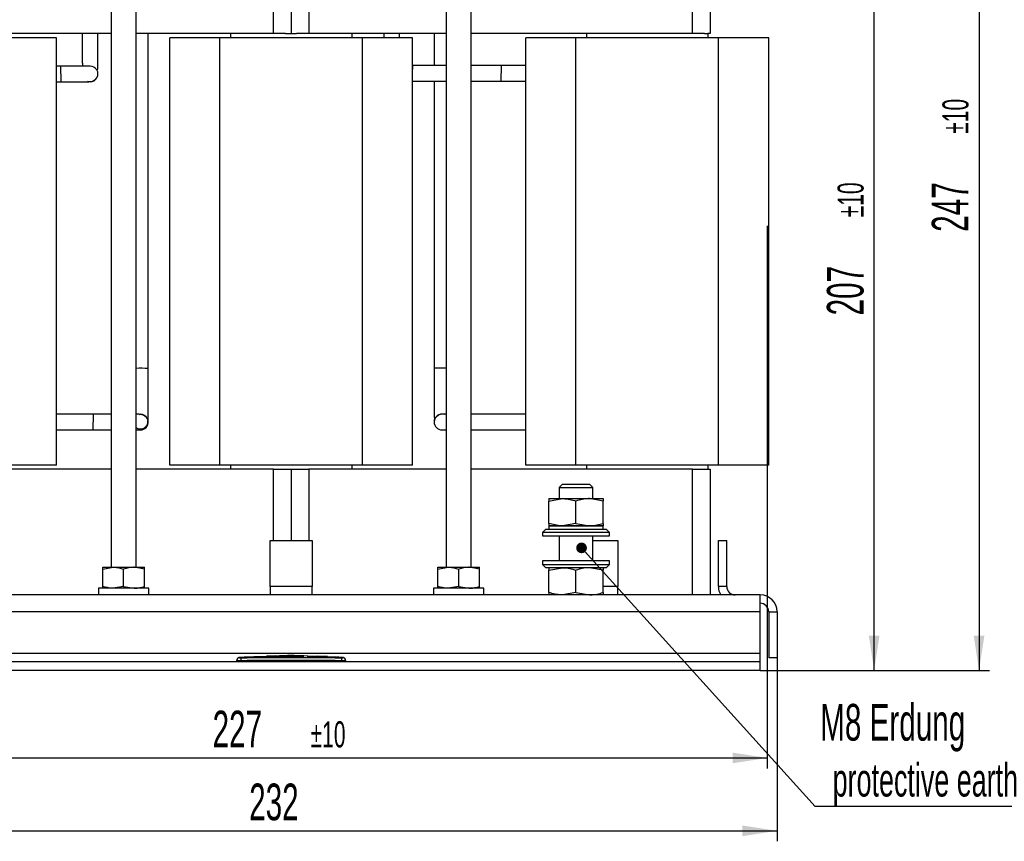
# Model space of a CAD drawing. Header units: millimetres. Extents: x 5 to 418, y 2 to 292.
# Tile 9 of 31: x 63 to 157, y 157 to 235. Entities that reach past the tile are written whole.
import ezdxf

# ---------------------------------------------------------------- set-up
doc = ezdxf.new("R2010")
doc.units = ezdxf.units.MM
doc.layers.add('SLD-0', color=7, linetype='Continuous')
doc.styles.add('SLDTEXTSTYLE0', font='TXT', dxfattribs={"width": 0.605})
doc.dimstyles.new('SLDDIMSTYLE0', dxfattribs={"dimtxt": 3.5, "dimasz": 3.302, "dimexe": 0, "dimexo": 0.0625, "dimgap": 0.875, "dimtad": 1, "dimlfac": 2.5, "dimrnd": 1e-09, "dimzin": 12, "dimdsep": 46, "dimtxsty": 'SLDTEXTSTYLE0', "dimsah": 1, "dimcen": 0.09, "dimadec": 0, "dimazin": 3, "dimtfac": 1, "dimtofl": 0, "dimtmove": 0, "dimatfit": 3, "dimfxl": 1, "dimfrac": 2, "dimtolj": 1, "dimtzin": 12, "dimarcsym": 0})
doc.dimstyles.new('SLDDIMSTYLE1', dxfattribs={"dimtxt": 3.5, "dimasz": 3.302, "dimexe": 0, "dimexo": 0.0625, "dimgap": 0.875, "dimtad": 1, "dimdec": 0, "dimlfac": 2.5, "dimrnd": 1e-09, "dimzin": 12, "dimdsep": 46, "dimtxsty": 'SLDTEXTSTYLE0', "dimsah": 1, "dimcen": 0.09, "dimadec": 0, "dimazin": 3, "dimtol": 1, "dimtp": 10, "dimtm": 10, "dimtfac": 1, "dimtdec": 0, "dimtofl": 0, "dimtmove": 0, "dimatfit": 3, "dimfxl": 1, "dimfrac": 2, "dimtolj": 1, "dimarcsym": 0})
doc.dimstyles.new('SLDDIMSTYLE2', dxfattribs={"dimtxt": 3.5, "dimasz": 3.302, "dimexe": 0, "dimexo": 0.0625, "dimgap": 0.875, "dimtad": 1, "dimlfac": 2.5, "dimrnd": 1e-09, "dimzin": 12, "dimdsep": 46, "dimtxsty": 'SLDTEXTSTYLE0', "dimsah": 1, "dimcen": 0.09, "dimadec": 0, "dimazin": 3, "dimtol": 1, "dimtp": 10, "dimtm": 10, "dimtfac": 1, "dimtdec": 0, "dimtofl": 0, "dimtmove": 0, "dimatfit": 3, "dimfxl": 1, "dimfrac": 2, "dimtolj": 1, "dimarcsym": 0})
doc.dimstyles.new('SLDDIMSTYLE3', dxfattribs={"dimtxt": 0.18, "dimasz": 1.016, "dimexe": 0, "dimexo": 0.0625, "dimgap": 0, "dimtad": 0, "dimtih": 1, "dimtoh": 1, "dimdec": 0, "dimrnd": 1e-09, "dimzin": 0, "dimdsep": 46, "dimtxsty": 'Standard', "dimblk1": 'DOT', "dimblk2": 'DOT', "dimsah": 1, "dimcen": 0.09, "dimadec": 0, "dimazin": 0, "dimtfac": 1.016, "dimtdec": 0, "dimtofl": 0, "dimtmove": 0, "dimatfit": 3, "dimldrblk": 'DOT', "dimfxl": 1, "dimfrac": 2, "dimtolj": 1, "dimtzin": 0, "dimarcsym": 0})

# ---------------------------------------------------------------- blocks, each defined once
blk = doc.blocks.new('_D')
at = {"layer": 'SLD-0', "color": 7}
for p, q in [((42.202, 174.418), (42.202, 156.899)), ((135.002, 174.418), (135.002, 156.899)), ((42.202, 157.899), (135.002, 157.899))]:
    blk.add_line(p, q, dxfattribs=at)
for points in [[(42.202, 157.899), (45.504, 157.391), (45.504, 158.407)], [(135.002, 157.899), (131.7, 158.407), (131.7, 157.391)]]:
    blk.add_solid(points, dxfattribs=at)
at = {"layer": 'SLD-0', "color": 7, "insert": (84.592, 162.411), "char_height": 3.5, "attachment_point": 1, "style": 'SLDTEXTSTYLE0'}
blk.add_mtext('232', dxfattribs=at)
blk = doc.blocks.new('_D_1')
at = {"layer": 'SLD-0'}
for p, q in [((134.072, 215.658), (134.072, 163.855)), ((43.152, 214.499), (43.152, 163.855)), ((43.152, 164.855), (134.072, 164.855))]:
    blk.add_line(p, q, dxfattribs=at)
for points in [[(43.152, 164.855), (46.454, 164.347), (46.454, 165.363)], [(134.072, 164.855), (130.77, 165.363), (130.77, 164.347)]]:
    blk.add_solid(points, dxfattribs=at)
at = {"layer": 'SLD-0', "attachment_point": 1, "style": 'SLDTEXTSTYLE0'}
for s, insert, char_height in [('227', (81.098, 169.366), 3.5), ('±10', (90.455, 168.351), 2.485)]:
    blk.add_mtext(s, dxfattribs=dict(at, insert=insert, char_height=char_height))
blk = doc.blocks.new('_D_2')
at = {"layer": 'SLD-0', "color": 7}
for p, q in [((110.202, 271.978), (155.291, 271.978)), ((154.291, 271.978), (154.291, 173.218)), ((133.402, 173.218), (155.291, 173.218))]:
    blk.add_line(p, q, dxfattribs=at)
for points in [[(154.291, 271.978), (153.783, 268.676), (154.799, 268.676)], [(154.291, 173.218), (154.799, 176.52), (153.783, 176.52)]]:
    blk.add_solid(points, dxfattribs=at)
at = {"layer": 'SLD-0', "color": 7, "attachment_point": 1, "rotation": 90, "style": 'SLDTEXTSTYLE0'}
for s, insert, char_height in [('±10', (150.795, 224.442), 2.485), ('247', (149.78, 215.084), 3.5)]:
    blk.add_mtext(s, dxfattribs=dict(at, insert=insert, char_height=char_height))
blk = doc.blocks.new('_D_3')
at = {"layer": 'SLD-0', "color": 7}
for p, q in [((132.002, 256.018), (145.275, 256.018)), ((144.275, 173.218), (144.275, 256.018)), ((133.402, 173.218), (145.275, 173.218))]:
    blk.add_line(p, q, dxfattribs=at)
for points in [[(144.275, 256.018), (143.767, 252.716), (144.783, 252.716)], [(144.275, 173.218), (144.783, 176.52), (143.767, 176.52)]]:
    blk.add_solid(points, dxfattribs=at)
at = {"layer": 'SLD-0', "color": 7, "attachment_point": 1, "rotation": 90, "style": 'SLDTEXTSTYLE0'}
for s, insert, char_height in [('±10', (140.779, 216.462), 2.485), ('207', (139.764, 207.104), 3.5)]:
    blk.add_mtext(s, dxfattribs=dict(at, insert=insert, char_height=char_height))
blk = doc.blocks.new('SW_NOTE_0')
at = {"layer": 'SLD-0', "color": 0}
blk.add_line((30.219, 0), (0, 0), dxfattribs=at)
at = {"layer": 'SLD-0', "color": 0, "attachment_point": 1, "style": 'SLDTEXTSTYLE0'}
for s, insert, char_height in [('M8 Erdung', (0.486, 9.777), 3.5), ('protective earth', (1.677, 4.112), 3.175)]:
    blk.add_mtext(s, dxfattribs=dict(at, insert=insert, char_height=char_height))
blk = doc.blocks.new('_Dot')
at = {"color": 0, "linetype": 'ByBlock', "lineweight": -2}
blk.add_line((-0.5, 0), (-1, 0), dxfattribs=at)
at = {"color": 0, "linetype": 'ByBlock', "const_width": 0.5}
blk.add_lwpolyline([(-0.25, 0, 1), (0.25, 0, 1)], format="xyb", close=True, dxfattribs=at)

msp = doc.modelspace()

# ---------------------------------------------------------------- linework, layer by layer
at = {"color": 7, "linetype": 'Continuous', "lineweight": 25}
for p, q in [((71.402, 246.0183), (71.402, 183.0583)), ((73.802, 183.0583), (73.802, 246.0183)), ((103.402, 246.0183), (103.402, 183.0583)), ((105.802, 183.0583), (105.802, 246.0183)), ((126.922, 234.0183), (126.922, 246.0183)), ((128.602, 246.0183), (128.602, 234.0183)), ((86.922, 234.0183), (86.922, 240.8983)), ((88.602, 240.8183), (88.602, 234.0183)), ((90.282, 240.8983), (90.282, 234.0183)), ((71.402, 234.0183), (50.282, 234.0183)), ((66.202, 233.6183), (61.402, 233.6183)), ((66.202, 192.8183), (66.202, 233.6183)), ((86.922, 234.0183), (73.802, 234.0183)), ((74.952, 202.0371), (74.952, 234.0183)), ((77.002, 192.8183), (77.002, 233.6183)), ((81.802, 233.6183), (77.002, 233.6183)), ((81.802, 192.8183), (81.802, 233.6183)), ((95.402, 233.6183), (81.802, 233.6183)), ((82.802, 234.0183), (82.802, 233.6183)), ((88.0769, 234.0183), (86.922, 234.0183)), ((88.0769, 234.0183), (89.127, 234.0183)), ((90.282, 234.0183), (89.127, 234.0183)), ((103.402, 234.0183), (90.282, 234.0183)), ((94.402, 234.0183), (94.402, 233.6183)), ((95.402, 192.8183), (95.402, 233.6183)), ((100.202, 233.6183), (95.402, 233.6183)), ((98.9517, 233.6183), (98.9518, 234.0183)), ((100.202, 192.8183), (100.202, 233.6183)), ((102.252, 234.0183), (102.252, 230.9552)), ((126.922, 234.0183), (105.802, 234.0183)), ((111.002, 192.8183), (111.002, 233.6183)), ((115.802, 233.6183), (111.002, 233.6183)), ((115.802, 192.8183), (115.802, 233.6183)), ((129.402, 233.6183), (115.802, 233.6183)), ((116.802, 234.0183), (116.802, 233.6183)), ((128.0769, 234.0183), (126.922, 234.0183)), ((128.0769, 234.0183), (128.402, 234.0183)), ((128.402, 234.0183), (128.402, 233.6183)), ((128.602, 234.0183), (128.402, 234.0183)), ((129.402, 192.8183), (129.402, 233.6183)), ((134.202, 233.6183), (129.402, 233.6183)), ((134.202, 192.8183), (134.202, 233.6183)), ((66.5826, 230.9034), (66.202, 230.9034)), ((66.5826, 230.9034), (66.6157, 229.4038)), ((100.202, 230.2054), (100.2185, 230.9552)), ((103.402, 230.9552), (100.2185, 230.9552)), ((108.6985, 230.9552), (105.802, 230.9552)), ((108.6654, 229.4555), (108.6985, 230.9552)), ((69.402, 229.4038), (69.1601, 229.4439)), ((100.202, 229.4555), (103.402, 229.4555)), ((102.252, 229.4555), (102.252, 202.0543)), ((105.802, 229.4555), (108.6654, 229.4555)), ((66.202, 229.4038), (66.6157, 229.4038)), ((69.402, 229.4038), (69.3988, 229.4038)), ((69.6819, 197.6669), (69.6487, 196.1673)), ((71.402, 197.6669), (69.6819, 197.6669)), ((74.0676, 197.6669), (73.802, 197.6669)), ((74.0725, 197.6557), (74.1945, 197.6669)), ((74.1988, 197.6669), (74.202, 197.6669)), ((103.002, 197.6763), (103.0051, 197.6763)), ((103.402, 197.6763), (103.1363, 197.6763)), ((111.002, 197.6763), (105.802, 197.6763)), ((69.6487, 196.1673), (71.402, 196.1673)), ((105.802, 196.1767), (111.002, 196.1767)), ((66.202, 192.8183), (61.402, 192.8183)), ((81.802, 192.8183), (77.002, 192.8183)), ((95.402, 192.8183), (81.802, 192.8183)), ((82.802, 192.8183), (82.802, 192.4183)), ((94.402, 192.8183), (94.402, 192.4183)), ((100.202, 192.8183), (95.402, 192.8183)), ((115.802, 192.8183), (111.002, 192.8183)), ((129.402, 192.8183), (115.802, 192.8183)), ((116.802, 192.8183), (116.802, 192.4183)), ((128.402, 192.8183), (128.402, 192.4183)), ((134.202, 192.8183), (129.402, 192.8183)), ((71.402, 192.4183), (50.282, 192.4183)), ((86.922, 192.4183), (73.802, 192.4183)), ((86.922, 192.4183), (88.0769, 192.4183)), ((86.922, 185.6183), (86.922, 192.4183)), ((88.0769, 192.4183), (89.127, 192.4183)), ((88.602, 192.4183), (88.602, 185.6183)), ((89.127, 192.4183), (90.282, 192.4183)), ((103.402, 192.4183), (90.282, 192.4183)), ((90.282, 192.4183), (90.282, 185.6183)), ((126.922, 192.4183), (105.802, 192.4183)), ((126.922, 180.4183), (126.922, 192.4183)), ((126.922, 192.4183), (128.0769, 192.4183)), ((128.0769, 192.4183), (128.402, 192.4183)), ((128.402, 192.4183), (128.602, 192.4183)), ((128.602, 192.4183), (128.602, 180.4183)), ((114.5088, 190.9783), (114.202, 190.6715)), ((114.5088, 190.9783), (117.0952, 190.9783)), ((117.402, 190.6715), (117.0952, 190.9783)), ((114.202, 190.6715), (114.202, 189.6183)), ((114.202, 190.6715), (117.402, 190.6715)), ((117.402, 189.6183), (117.402, 190.6715)), ((113.202, 189.3861), (114.502, 189.6183)), ((113.202, 189.6183), (114.502, 189.6183)), ((113.202, 187.2506), (113.202, 189.3861)), ((114.502, 189.6183), (117.102, 189.6183)), ((115.802, 187.2506), (115.802, 189.3861)), ((118.402, 189.3861), (117.102, 189.6183)), ((117.102, 189.6183), (118.402, 189.6183)), ((118.402, 187.2506), (118.402, 189.3861)), ((115.802, 187.2506), (114.502, 187.0183)), ((115.802, 187.2506), (117.102, 187.0183)), ((112.922, 186.6983), (112.602, 186.3783)), ((112.602, 186.3783), (112.602, 186.0583)), ((119.002, 186.3783), (112.602, 186.3783)), ((112.922, 186.6983), (118.682, 186.6983)), ((113.202, 187.0183), (113.202, 186.6983)), ((113.202, 187.0183), (118.402, 187.0183)), ((114.502, 187.0183), (113.202, 187.0183)), ((117.102, 187.0183), (114.502, 187.0183)), ((118.402, 187.0183), (117.102, 187.0183)), ((118.402, 186.6983), (118.402, 187.0183)), ((119.002, 186.3783), (118.682, 186.6983)), ((119.002, 186.0583), (119.002, 186.3783)), ((86.602, 181.2183), (86.602, 185.6183)), ((86.602, 185.6183), (90.602, 185.6183)), ((90.602, 185.6183), (90.602, 181.2183)), ((112.602, 186.0583), (119.002, 186.0583)), ((114.202, 186.0583), (114.202, 183.6583)), ((117.402, 183.6583), (117.402, 186.0583)), ((117.402, 185.6183), (119.802, 185.6183)), ((119.802, 185.6183), (119.802, 181.2183)), ((129.402, 181.2183), (129.402, 185.6183)), ((129.402, 185.6183), (130.202, 185.6183)), ((130.202, 181.2183), (130.202, 185.6183)), ((112.602, 183.6583), (112.602, 183.3383)), ((119.002, 183.6583), (112.602, 183.6583)), ((119.002, 183.3383), (119.002, 183.6583)), ((70.602, 182.8797), (71.602, 183.0583)), ((70.602, 183.0583), (71.602, 183.0583)), ((70.602, 181.237), (70.602, 182.8797)), ((71.602, 183.0583), (73.602, 183.0583)), ((72.602, 181.237), (72.602, 182.8797)), ((74.602, 182.8797), (73.602, 183.0583)), ((73.602, 183.0583), (74.602, 183.0583)), ((74.602, 181.237), (74.602, 182.8797)), ((102.602, 182.8797), (103.602, 183.0583)), ((102.602, 183.0583), (103.602, 183.0583)), ((102.602, 181.237), (102.602, 182.8797)), ((103.602, 183.0583), (105.602, 183.0583)), ((104.602, 181.237), (104.602, 182.8797)), ((106.602, 182.8797), (105.602, 183.0583)), ((105.602, 183.0583), (106.602, 183.0583)), ((106.602, 181.237), (106.602, 182.8797)), ((112.602, 183.3383), (112.922, 183.0183)), ((112.602, 183.3383), (119.002, 183.3383)), ((118.682, 183.0183), (112.922, 183.0183)), ((113.202, 182.7861), (114.502, 183.0183)), ((113.202, 180.6506), (113.202, 182.7861)), ((115.802, 180.6506), (115.802, 182.7861)), ((118.402, 182.7861), (117.102, 183.0183)), ((118.402, 180.6506), (118.402, 182.7861)), ((118.682, 183.0183), (119.002, 183.3383)), ((70.202, 181.0583), (70.202, 180.4183)), ((75.002, 181.0583), (70.202, 181.0583)), ((72.602, 181.237), (71.602, 181.0583)), ((72.602, 181.237), (73.602, 181.0583)), ((75.002, 180.4183), (75.002, 181.0583)), ((90.602, 181.2183), (86.602, 181.2183)), ((86.602, 181.2183), (86.602, 180.4183)), ((90.602, 180.4183), (90.602, 181.2183)), ((102.202, 181.0583), (102.202, 180.4183)), ((107.002, 181.0583), (102.202, 181.0583)), ((104.602, 181.237), (103.602, 181.0583)), ((104.602, 181.237), (105.602, 181.0583)), ((107.002, 180.4183), (107.002, 181.0583)), ((115.802, 180.6506), (114.502, 180.4183)), ((115.802, 180.6506), (117.102, 180.4183)), ((119.802, 181.2183), (118.402, 181.2183)), ((119.802, 180.4183), (119.802, 181.2183)), ((130.202, 181.2183), (129.402, 181.2183)), ((133.402, 180.4183), (43.802, 180.4183)), ((133.402, 178.8183), (133.402, 180.4183)), ((133.402, 178.8183), (43.802, 178.8183)), ((133.402, 174.8183), (133.402, 178.8183)), ((134.202, 178.8183), (135.002, 178.8183)), ((134.202, 178.8183), (134.202, 174.4183)), ((135.002, 178.8183), (135.002, 174.4183)), ((133.402, 174.8183), (43.802, 174.8183)), ((133.402, 174.0183), (43.802, 174.0183)), ((83.402, 174.0183), (83.402, 174.1431)), ((84.158, 174.4594), (83.6045, 174.4313)), ((83.7986, 174.4231), (83.802, 174.1431)), ((83.802, 174.0183), (83.802, 174.1431)), ((85.0377, 174.5023), (84.1036, 174.4704)), ((84.1578, 174.4537), (85.037, 174.4825)), ((85.037, 174.4745), (84.1578, 174.4457)), ((84.1578, 174.4537), (84.1578, 174.4457)), ((85.037, 174.5238), (86.0055, 174.5089)), ((85.037, 174.4825), (85.037, 174.4745)), ((86.0055, 174.5009), (85.0743, 174.5152)), ((86.2658, 174.5443), (85.4713, 174.5171)), ((86.0055, 174.5089), (89.8058, 174.5338)), ((89.8058, 174.5258), (86.0055, 174.5009)), ((86.0055, 174.5089), (86.0055, 174.5009)), ((87.088, 174.5986), (86.2614, 174.5709)), ((88.0844, 174.6211), (90.1558, 174.6031)), ((88.0844, 174.6003), (88.0844, 174.6211)), ((88.9452, 174.6056), (88.0844, 174.6131)), ((89.8058, 174.5915), (88.0844, 174.6003)), ((89.8058, 174.5338), (89.8058, 174.5258)), ((90.1558, 174.6031), (90.1558, 174.5798)), ((90.1558, 174.5292), (92.4266, 174.4744)), ((90.1558, 174.5292), (90.1558, 174.5211)), ((92.4266, 174.4664), (90.1558, 174.5211)), ((92.9434, 174.473), (90.2032, 174.5709)), ((91.1313, 174.5708), (91.1313, 174.5555)), ((91.8277, 174.5398), (91.1313, 174.5708)), ((91.1313, 174.5628), (91.8277, 174.5318)), ((91.1313, 174.5555), (91.8277, 174.5278)), ((91.8277, 174.5398), (91.8277, 174.5318)), ((92.0827, 174.5151), (92.0827, 174.5231)), ((92.4266, 174.4744), (92.4266, 174.4664)), ((93.0532, 174.4628), (93.0532, 174.4548)), ((93.5995, 174.4313), (93.0532, 174.4571)), ((93.4054, 174.4231), (93.402, 174.1431)), ((93.402, 174.0183), (93.402, 174.1431)), ((93.802, 174.0183), (93.802, 174.1431)), ((133.402, 174.0183), (133.402, 174.8183)), ((133.402, 173.2183), (133.402, 174.0183)), ((135.002, 174.4183), (134.202, 174.4183)), ((133.402, 173.2183), (43.802, 173.2183))]:
    msp.add_line(p, q, dxfattribs=at)
for centre, radius, start, end in [((69.4021, 230.1536), 0.7498, 269.991848, 90.601602), ((74.1986, 187.3047), 14.7518, 87.072879, 91.540882), ((103.0054, 187.3801), 14.6936, 88.45357, 92.939334), ((74.202, 196.9169), 0.75, 24.08102, 90.571114), ((103.0019, 196.9263), 0.75, 74.813789, 179.823486), ((74.2021, 196.9172), 0.7499, 269.99142, 6.406109), ((103.0018, 196.9265), 0.7499, 179.838663, 270.009297), ((131.002, 181.2183), 1.6, 180, 210), ((131.002, 181.2183), 0.8, 180, 270), ((133.402, 178.8183), 1.6, 360, 90), ((133.402, 178.8183), 0.8, 360, 90), ((83.682, 174.1556), 0.28, 93.308358, 180.001701), ((83.682, 174.1431), 0.28, 90.990495, 179.998049), ((93.522, 174.1431), 0.28, 0.001948, 89.00993), ((93.522, 174.1556), 0.28, 359.998284, 86.658763)]:
    msp.add_arc(centre, radius, start, end, dxfattribs=at)
for points, knots in [([(68.652, 234.0183), (68.652, 233.8711), (68.652, 233.3554), (68.6516, 232.6153), (68.6531, 231.8046), (68.6477, 231.2011), (68.6748, 231.0026), (68.6883, 230.9034)], [0, 0, 0, 0, 0.0995138, 0.3487176, 0.5641569, 0.7824226, 1, 1, 1, 1]), ([(70.1153, 230.6112), (70.1226, 230.6183), (70.1418, 230.6369), (70.1419, 230.8123), (70.1483, 231.174), (70.1503, 231.8755), (70.1517, 232.886), (70.1518, 233.6903), (70.1518, 234.0183)], [0, 0, 0, 0, 0.06175003, 0.16169316, 0.27595917, 0.52830212, 0.80765546, 1, 1, 1, 1]), ([(97.452, 234.0183), (97.452, 233.8843), (97.452, 233.7446), (97.452, 233.6233), (97.452, 233.6183)], [0, 0, 0, 0, 0.9591316, 1, 1, 1, 1]), ([(69.402, 230.9034), (69.3624, 230.9034), (69.3016, 230.9034), (68.9483, 230.9034), (68.5839, 230.9034), (68.1327, 230.9034), (67.4781, 230.9034), (66.9354, 230.9034), (66.5826, 230.9034)], [0, 0, 0, 0, 0.2394568, 0.3683607, 0.5, 0.6316393, 0.7605432, 1, 1, 1, 1]), ([(111.002, 230.9552), (110.8256, 230.9552), (110.4246, 230.9552), (109.6092, 230.9552), (108.9945, 230.9552), (108.6985, 230.9552)], [0, 0, 0, 0, 0.2891518, 0.6576923, 1, 1, 1, 1]), ([(69.2113, 229.4038), (69.3238, 229.412), (69.5605, 229.4293), (69.8784, 229.5904), (70.1095, 229.8524), (70.1379, 230.0541), (70.152, 230.1536)], [0, 0, 0, 0, 0.22795012, 0.47963313, 0.74310279, 1, 1, 1, 1]), ([(108.6654, 229.4555), (109.0693, 229.4555), (109.6906, 229.4555), (110.4293, 229.4555), (110.8194, 229.4555), (110.9793, 229.4555), (111.002, 229.4555)], [0, 0, 0, 0, 0.4589944, 0.70607914, 0.95840736, 1, 1, 1, 1]), ([(66.6157, 229.4038), (66.8762, 229.4038), (67.4171, 229.4038), (68.1754, 229.4038), (68.8286, 229.4038), (69.0844, 229.4038), (69.2113, 229.4038)], [0, 0, 0, 0, 0.2336093, 0.4851212, 0.7445771, 1, 1, 1, 1]), ([(73.802, 196.3893), (73.8155, 196.378), (73.8582, 196.3424), (73.9586, 196.2998), (74.1213, 196.2595), (74.3411, 196.2606), (74.5388, 196.334), (74.666, 196.4185), (74.7396, 196.4877), (74.7981, 196.5645), (74.8637, 196.6823), (74.9243, 196.8843), (74.9418, 197.1421), (74.9462, 197.5331), (74.9507, 198.2377), (74.9517, 199.2904), (74.952, 200.5962), (74.952, 201.5552), (74.952, 202.0371)], [0, 0, 0, 0, 0.0070489, 0.0222609, 0.037318, 0.0678846, 0.0993369, 0.1116849, 0.1230734, 0.1351853, 0.148715, 0.1819023, 0.2519944, 0.348099, 0.4944916, 0.6560963, 0.8271623, 1, 1, 1, 1]), ([(102.252, 202.0543), (102.252, 201.6464), (102.2519, 200.8581), (102.252, 199.7959), (102.2517, 198.9355), (102.2528, 198.2627), (102.2489, 197.6459), (102.2808, 197.2913), (102.2967, 197.114)], [0, 0, 0, 0, 0.2022308, 0.3908926, 0.5580791, 0.7015195, 0.8508023, 1, 1, 1, 1]), ([(69.6819, 197.6669), (69.4157, 197.6669), (68.8676, 197.6669), (68.0524, 197.6669), (67.2731, 197.6669), (66.6328, 197.6669), (66.3264, 197.6669), (66.202, 197.6669)], [0, 0, 0, 0, 0.197517, 0.4068652, 0.6249169, 0.8475959, 1, 1, 1, 1]), ([(74.952, 196.9171), (74.9385, 197.0168), (74.9111, 197.219), (74.6916, 197.4788), (74.3931, 197.6403), (74.1715, 197.6584), (74.0676, 197.6669)], [0, 0, 0, 0, 0.25908333, 0.52566236, 0.77756355, 1, 1, 1, 1]), ([(103.1363, 197.6763), (103.0324, 197.6678), (102.8108, 197.6497), (102.5123, 197.4882), (102.2928, 197.2284), (102.2655, 197.0261), (102.252, 196.9265)], [0, 0, 0, 0, 0.2224362, 0.4743375, 0.7409168, 1, 1, 1, 1]), ([(66.202, 196.1673), (66.2233, 196.1673), (66.4654, 196.1673), (67.2365, 196.1673), (68.397, 196.1673), (69.2419, 196.1673), (69.6487, 196.1673)], [0, 0, 0, 0, 0.0326311, 0.3697213, 0.6964904, 1, 1, 1, 1]), ([(73.802, 196.1673), (73.8241, 196.1673), (73.9336, 196.1673), (74.1232, 196.1673), (74.1709, 196.1673), (74.202, 196.1673)], [0, 0, 0, 0, 0.0812341, 0.4027462, 1, 1, 1, 1]), ([(103.002, 196.1767), (103.033, 196.1767), (103.0807, 196.1767), (103.2703, 196.1767), (103.3799, 196.1767), (103.402, 196.1767)], [0, 0, 0, 0, 0.5972402, 0.9187451, 1, 1, 1, 1]), ([(113.202, 189.6183), (113.202, 189.6155), (113.202, 189.6038), (113.202, 189.4798), (113.202, 189.3861)], [0, 0, 0, 0, 0.2443658, 1, 1, 1, 1]), ([(114.502, 189.6183), (114.5328, 189.6181), (114.9718, 189.6148), (115.402, 189.4963), (115.802, 189.3861)], [0, 0, 0, 0, 0.0702148, 1, 1, 1, 1]), ([(117.102, 189.6183), (117.0711, 189.6181), (116.6321, 189.6148), (116.2019, 189.4963), (115.802, 189.3861)], [0, 0, 0, 0, 0.0702148, 1, 1, 1, 1]), ([(118.402, 189.6183), (118.402, 189.6155), (118.402, 189.6038), (118.402, 189.4798), (118.402, 189.3861)], [0, 0, 0, 0, 0.24436583, 1, 1, 1, 1]), ([(114.502, 187.0183), (114.4711, 187.0186), (114.0321, 187.0219), (113.6019, 187.1404), (113.202, 187.2506)], [0, 0, 0, 0, 0.0702148, 1, 1, 1, 1]), ([(113.202, 187.2506), (113.202, 187.1569), (113.202, 187.0328), (113.202, 187.0212), (113.202, 187.0183)], [0, 0, 0, 0, 0.7556342, 1, 1, 1, 1]), ([(117.102, 187.0183), (117.1328, 187.0186), (117.5718, 187.0219), (118.002, 187.1404), (118.402, 187.2506)], [0, 0, 0, 0, 0.0702148, 1, 1, 1, 1]), ([(118.402, 187.2506), (118.402, 187.1569), (118.402, 187.0328), (118.402, 187.0212), (118.402, 187.0183)], [0, 0, 0, 0, 0.7556342, 1, 1, 1, 1]), ([(70.602, 182.8797), (70.602, 182.9036), (70.602, 183.0087), (70.602, 183.0367), (70.602, 183.0583)], [0, 0, 0, 0, 0.2269026, 1, 1, 1, 1]), ([(71.602, 183.0583), (71.6257, 183.0582), (71.9634, 183.0556), (72.2943, 182.9645), (72.602, 182.8797)], [0, 0, 0, 0, 0.0702006, 1, 1, 1, 1]), ([(73.602, 183.0583), (73.5783, 183.0582), (73.2406, 183.0556), (72.9096, 182.9645), (72.602, 182.8797)], [0, 0, 0, 0, 0.0702006, 1, 1, 1, 1]), ([(74.602, 182.8797), (74.602, 182.9036), (74.602, 183.0087), (74.602, 183.0367), (74.602, 183.0583)], [0, 0, 0, 0, 0.2269026, 1, 1, 1, 1]), ([(102.602, 182.8797), (102.602, 182.9036), (102.602, 183.0087), (102.602, 183.0367), (102.602, 183.0583)], [0, 0, 0, 0, 0.2269026, 1, 1, 1, 1]), ([(103.602, 183.0583), (103.6257, 183.0582), (103.9634, 183.0556), (104.2943, 182.9645), (104.602, 182.8797)], [0, 0, 0, 0, 0.0702006, 1, 1, 1, 1]), ([(105.602, 183.0583), (105.5783, 183.0582), (105.2406, 183.0556), (104.9096, 182.9645), (104.602, 182.8797)], [0, 0, 0, 0, 0.0702006, 1, 1, 1, 1]), ([(106.602, 182.8797), (106.602, 182.9036), (106.602, 183.0087), (106.602, 183.0367), (106.602, 183.0583)], [0, 0, 0, 0, 0.2269026, 1, 1, 1, 1]), ([(113.202, 183.0183), (113.202, 183.0155), (113.202, 183.0038), (113.202, 182.8798), (113.202, 182.7861)], [0, 0, 0, 0, 0.2443658, 1, 1, 1, 1]), ([(114.502, 183.0183), (114.5328, 183.0181), (114.9718, 183.0148), (115.402, 182.8963), (115.802, 182.7861)], [0, 0, 0, 0, 0.0702148, 1, 1, 1, 1]), ([(117.102, 183.0183), (117.0711, 183.0181), (116.6321, 183.0148), (116.2019, 182.8963), (115.802, 182.7861)], [0, 0, 0, 0, 0.0702148, 1, 1, 1, 1]), ([(118.402, 183.0183), (118.402, 183.0155), (118.402, 183.0038), (118.402, 182.8798), (118.402, 182.7861)], [0, 0, 0, 0, 0.24436583, 1, 1, 1, 1]), ([(71.602, 181.0583), (71.5783, 181.0585), (71.2406, 181.0611), (70.9096, 181.1522), (70.602, 181.237)], [0, 0, 0, 0, 0.0702006, 1, 1, 1, 1]), ([(70.602, 181.0583), (70.602, 181.08), (70.602, 181.108), (70.602, 181.2131), (70.602, 181.237)], [0, 0, 0, 0, 0.7730974, 1, 1, 1, 1]), ([(73.602, 181.0583), (73.6257, 181.0585), (73.9634, 181.0611), (74.2943, 181.1522), (74.602, 181.237)], [0, 0, 0, 0, 0.07020058, 1, 1, 1, 1]), ([(74.602, 181.0583), (74.602, 181.08), (74.602, 181.108), (74.602, 181.2131), (74.602, 181.237)], [0, 0, 0, 0, 0.7730974, 1, 1, 1, 1]), ([(103.602, 181.0583), (103.5783, 181.0585), (103.2406, 181.0611), (102.9096, 181.1522), (102.602, 181.237)], [0, 0, 0, 0, 0.0702006, 1, 1, 1, 1]), ([(102.602, 181.0583), (102.602, 181.08), (102.602, 181.108), (102.602, 181.2131), (102.602, 181.237)], [0, 0, 0, 0, 0.7730974, 1, 1, 1, 1]), ([(105.602, 181.0583), (105.6257, 181.0585), (105.9634, 181.0611), (106.2943, 181.1522), (106.602, 181.237)], [0, 0, 0, 0, 0.07020058, 1, 1, 1, 1]), ([(106.602, 181.0583), (106.602, 181.08), (106.602, 181.108), (106.602, 181.2131), (106.602, 181.237)], [0, 0, 0, 0, 0.7730974, 1, 1, 1, 1]), ([(114.502, 180.4183), (114.4711, 180.4186), (114.0321, 180.4219), (113.6019, 180.5404), (113.202, 180.6506)], [0, 0, 0, 0, 0.07021477, 1, 1, 1, 1]), ([(113.202, 180.6506), (113.202, 180.5569), (113.202, 180.4328), (113.202, 180.4212), (113.202, 180.4183)], [0, 0, 0, 0, 0.7556342, 1, 1, 1, 1]), ([(117.102, 180.4183), (117.1328, 180.4186), (117.5718, 180.4219), (118.002, 180.5404), (118.402, 180.6506)], [0, 0, 0, 0, 0.07021477, 1, 1, 1, 1]), ([(118.402, 180.6506), (118.402, 180.5569), (118.402, 180.4328), (118.402, 180.4212), (118.402, 180.4183)], [0, 0, 0, 0, 0.7556342, 1, 1, 1, 1]), ([(83.402, 174.1431), (83.402, 174.1478), (83.402, 174.1552), (83.402, 174.1544), (83.402, 174.1541)], [0, 0, 0, 0, 0.6377978, 1, 1, 1, 1]), ([(83.802, 174.1431), (83.757, 174.143), (83.6671, 174.1427), (83.5472, 174.1425), (83.4567, 174.1426), (83.4088, 174.1428), (83.4039, 174.143), (83.402, 174.1431)], [0, 0, 0, 0, 0.2146723, 0.429352, 0.6440261, 0.8586954, 1, 1, 1, 1]), ([(83.6659, 174.4337), (83.6656, 174.4339), (83.6648, 174.4347), (83.6723, 174.4276), (83.6771, 174.423)], [0, 0, 0, 0, 0.3621246, 1, 1, 1, 1]), ([(83.6771, 174.423), (83.6778, 174.4229), (83.6795, 174.4227), (83.6943, 174.4225), (83.7218, 174.4225), (83.7579, 174.4226), (83.785, 174.4229), (83.7986, 174.4231)], [0, 0, 0, 0, 0.1406569, 0.35550383, 0.57103286, 0.78617163, 1, 1, 1, 1]), ([(83.7986, 174.4231), (85.3998, 174.4373), (88.6021, 174.4657), (91.8044, 174.4373), (93.4054, 174.4231)], [0, 0, 0, 0, 0.50003916, 1, 1, 1, 1]), ([(93.402, 174.1431), (91.8021, 174.1586), (88.6021, 174.1894), (85.4021, 174.1586), (83.802, 174.1431)], [0, 0, 0, 0, 0.49996096, 1, 1, 1, 1]), ([(89.5989, 174.5925), (89.286, 174.6078), (88.4494, 174.6486), (87.6127, 174.6017), (87.089, 174.5724)], [0, 0, 0, 0, 0.3740413, 1, 1, 1, 1]), ([(92.081, 174.5237), (92.0749, 174.5245), (92.0627, 174.5262), (92.0103, 174.5299), (91.9394, 174.5341), (91.8743, 174.5375), (91.8367, 174.5394), (91.8277, 174.5398)], [0, 0, 0, 0, 0.2313819, 0.4629549, 0.6947611, 0.9267657, 1, 1, 1, 1]), ([(91.8277, 174.5318), (91.8564, 174.5304), (91.9138, 174.5275), (91.9904, 174.5231), (92.0475, 174.5193), (92.0798, 174.5165), (92.0795, 174.5155), (92.0794, 174.5151)], [0, 0, 0, 0, 0.2150885, 0.4301767, 0.6452497, 0.8601714, 1, 1, 1, 1]), ([(91.8277, 174.5278), (91.8563, 174.5266), (91.9136, 174.5243), (91.9902, 174.5223), (92.0473, 174.5214), (92.0797, 174.5217), (92.0795, 174.5227), (92.0795, 174.5231)], [0, 0, 0, 0, 0.2147891, 0.4295851, 0.6442208, 0.8587329, 1, 1, 1, 1]), ([(92.4266, 174.4744), (92.5027, 174.4723), (92.655, 174.468), (92.8569, 174.4648), (92.9881, 174.463), (93.0368, 174.4628), (93.0532, 174.4628)], [0, 0, 0, 0, 0.2851253, 0.5702516, 0.8553553, 1, 1, 1, 1]), ([(93.0532, 174.4548), (93.0175, 174.455), (92.946, 174.4554), (92.7614, 174.4583), (92.5794, 174.4618), (92.4651, 174.4653), (92.4266, 174.4664)], [0, 0, 0, 0, 0.285052, 0.570102, 0.8551915, 1, 1, 1, 1]), ([(93.0532, 174.4628), (93.0935, 174.4626), (93.174, 174.4623), (93.1515, 174.4664), (93.0509, 174.4731), (93.0023, 174.4763)], [0, 0, 0, 0, 0.3407821, 0.6815687, 1, 1, 1, 1]), ([(93.1419, 174.4565), (93.1458, 174.4559), (93.1592, 174.4538), (93.0972, 174.4544), (93.0532, 174.4548)], [0, 0, 0, 0, 0.2906381, 1, 1, 1, 1]), ([(93.802, 174.1431), (93.7975, 174.143), (93.7887, 174.1427), (93.7197, 174.1425), (93.6183, 174.1426), (93.5058, 174.1428), (93.4315, 174.143), (93.402, 174.1431)], [0, 0, 0, 0, 0.2146728, 0.4293525, 0.6440267, 0.8586958, 1, 1, 1, 1]), ([(93.4054, 174.4231), (93.4142, 174.423), (93.4367, 174.4227), (93.4705, 174.4225), (93.5012, 174.4225), (93.5223, 174.4226), (93.5253, 174.4229), (93.5268, 174.423)], [0, 0, 0, 0, 0.1405668, 0.3553275, 0.5708435, 0.7860436, 1, 1, 1, 1]), ([(93.5268, 174.423), (93.5319, 174.4279), (93.5395, 174.435), (93.5384, 174.434), (93.538, 174.4337)], [0, 0, 0, 0, 0.6810033, 1, 1, 1, 1]), ([(93.802, 174.1541), (93.802, 174.1545), (93.802, 174.1556), (93.802, 174.1481), (93.802, 174.1431)], [0, 0, 0, 0, 0.3187816, 1, 1, 1, 1])]:
    msp.add_open_spline(points, degree=3, knots=knots, dxfattribs=at)

# ---------------------------------------------------------------- block references
at = {"layer": 'SLD-0'}
msp.add_blockref('SW_NOTE_0', (138.6357, 160.2338), dxfattribs=at)

# ---------------------------------------------------------------- dimensions: what is measured, and where the dimension line sits
at = {"layer": 'SLD-0', "color": 7}
for base, p1, p2, dimstyle, picture, middle in [((154.2913, 173.2183), (110.202, 271.9783), (133.402, 173.2183), 'SLDDIMSTYLE1', '_D_2', (154.2913, 222.5983)), ((144.2753, 256.0183), (133.402, 173.2183), (132.002, 256.0183), 'SLDDIMSTYLE2', '_D_3', (144.2753, 214.6183))]:
    dim = msp.add_linear_dim(base=base, p1=p1, p2=p2, angle=90, dimstyle=dimstyle, dxfattribs=at)
    dim.commit()
    dim.dimension.update_dxf_attribs({"geometry": picture, "text_midpoint": middle, "dimtype": 160})
at = {"layer": 'SLD-0'}
dim = msp.add_linear_dim(base=(134.072, 164.8547), p1=(43.152, 214.4989), p2=(134.072, 215.6576), dimstyle='SLDDIMSTYLE1', dxfattribs=at)
dim.commit()
dim.dimension.update_dxf_attribs({"geometry": '_D_1', "text_midpoint": (88.612, 164.8547), "dimtype": 160})
at = {"layer": 'SLD-0', "color": 7}
dim = msp.add_linear_dim(base=(135.002, 157.8989), p1=(42.202, 174.4183), p2=(135.002, 174.4183), dimstyle='SLDDIMSTYLE0', dxfattribs=at)
dim.commit()
dim.dimension.update_dxf_attribs({"geometry": '_D', "text_midpoint": (88.602, 157.8989), "dimtype": 160})

# ---------------------------------------------------------------- leaders
at = {"layer": 'SLD-0'}
msp.add_leader([(116.3336, 184.9103), (138.6357, 160.2338)], dimstyle='SLDDIMSTYLE3', dxfattribs=at)

doc.saveas('drawing.dxf')
